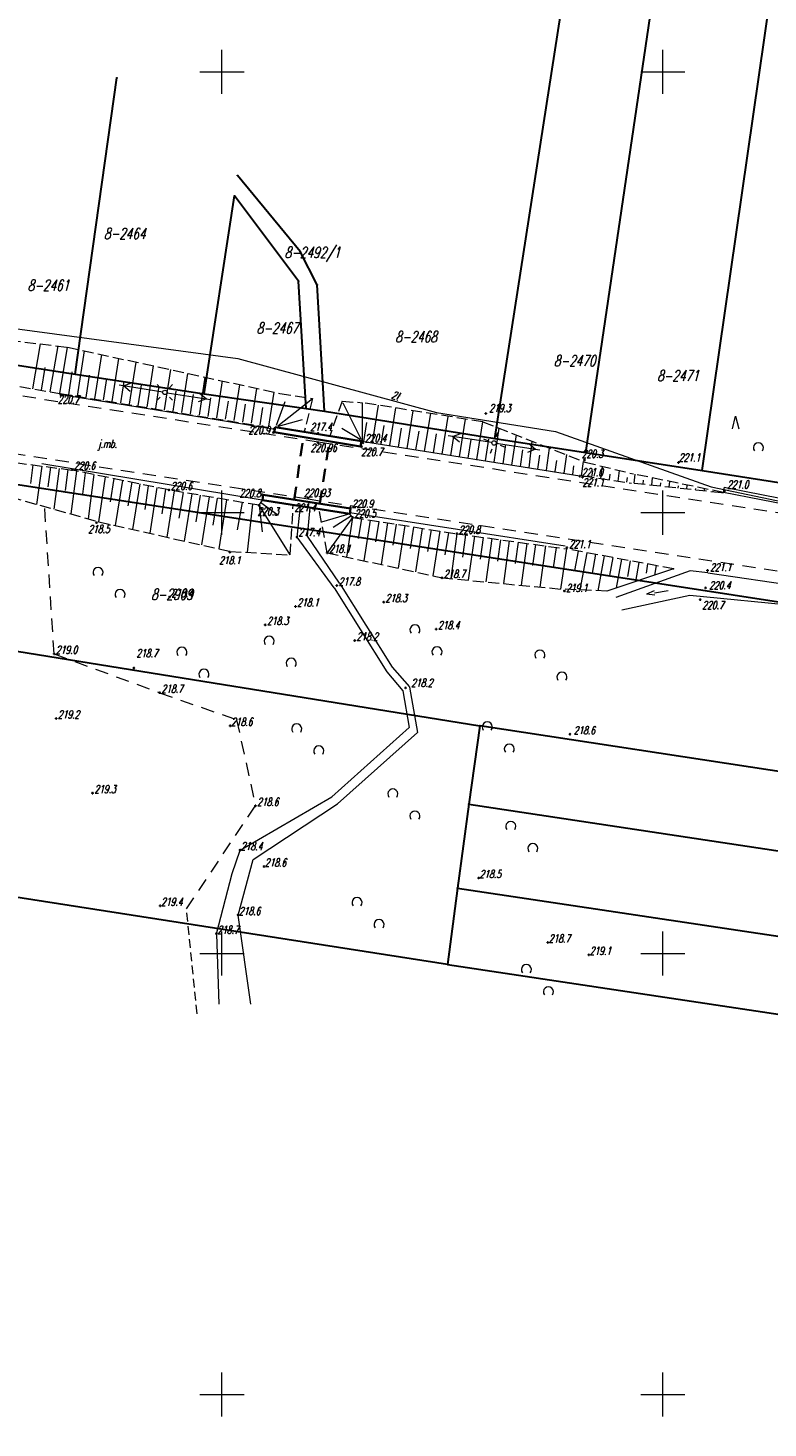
# Model space of a CAD drawing. Header units: millimetres. Extents: x 7501998 to 7504402, y 5666312 to 5667240.
# Tile 12 of 51: x 7502478 to 7502562, y 5666746 to 5666905. Entities that reach past the tile are written whole.
import ezdxf
from ezdxf.enums import TextEntityAlignment as Align

# ---------------------------------------------------------------- set-up
doc = ezdxf.new("R2010")
doc.units = ezdxf.units.MM
doc.header["$MEASUREMENT"] = 0
for name, pattern in [('1', [0]), ('2', [1.5, 1, -0.5]), ('3', [1, 0.5, -0.5]), ('4', [2.5, 1.5, -1]), ('BGS', [7.5, 7.5]), ('KOR', [0]), ('WSD', [1.75, 1.25, -0.5]), ('WSQ', [1.75, 1.25, -0.5])]:
    doc.linetypes.add(name, pattern=pattern)
doc.layers.get('0').update_dxf_attribs({"color": 250, "linetype": 'CONTINUOUS', "lineweight": 100})
for name, color, linetype, lineweight in [('Dzialki', 7, '1', 30), ('EUZOU_T_3', 7, 'CONTINUOUS', 18), ('EUZPU_L_3', 7, 'KOR', 18), ('Numery_dzialek', 7, 'CONTINUOUS', 18), ('Podzial_sekcyjny_krzyze', 7, '1', 18), ('Punkty', 7, 'CONTINUOUS', 9), ('SDROK_T_0', 7, 'CONTINUOUS', 18), ('SDRPK_L_1', 7, '4', 18), ('SDRPK_L_2', 7, '3', 18), ('SDRPT_L_0', 7, '3', 35), ('SZOPO_L_0', 7, 'BGS', 18), ('SZZPZ_T_0', 3, 'CONTINUOUS', 18), ('UEEPA_T_2', 7, 'CONTINUOUS', 18), ('UTTOO_T_0', 11, 'CONTINUOUS', 25), ('UTTPO_L_0', 11, '1', 18), ('WUKOS_T_0', 7, 'CONTINUOUS', 35), ('WUKOS_T_1', 7, 'CONTINUOUS', 15), ('WUKPS_L_2', 7, '1', 18)]:
    doc.layers.add(name, color=color, linetype=linetype, lineweight=lineweight)
doc.styles.get("Standard").update_dxf_attribs({"font": 'Simplex.SHX', "width": 0.75})

# ---------------------------------------------------------------- blocks, each defined once
blk = doc.blocks.new('GRO')
at = {"linetype": 'Continuous'}
blk.add_circle((0, 0), 0.045, dxfattribs=at)
blk = doc.blocks.new('KCI')
at = {"linetype": 'Continuous'}
for p, q in [((0, 0), (1.585, 0)), ((1.585, 0.25), (2.5, 0)), ((1.585, -0.25), (2.5, 0))]:
    blk.add_line(p, q, dxfattribs=at)
blk = doc.blocks.new('LSM')
at = {"linetype": 'Continuous'}
for p, q in [((-1.25, 1.25), (-0.89, 2.68)), ((-0.89, 2.68), (-0.54, 1.25))]:
    blk.add_line(p, q, dxfattribs=at)
blk.add_arc((1.7, -0.89), 0.571, 321.3178, 218.6822, dxfattribs=at)
blk = doc.blocks.new('LSL')
at = {"linetype": 'Continuous'}
for centre in [(-0.8, 1.61), (1.7, -0.89)]:
    blk.add_arc(centre, 0.571, 321.3178, 218.6822, dxfattribs=at)
blk = doc.blocks.new('SLS')
at = {"linetype": 'Continuous'}
blk.add_circle((0, 0), 0.25, dxfattribs=at)
blk = doc.blocks.new('LAT')
at = {"linetype": 'Continuous'}
for p, q in [((-0.53035, 0.53035), (-0.8839, 0.8839)), ((0.53035, 0.53035), (0.8839, 0.8839)), ((-0.53035, -0.53035), (-0.8839, -0.8839)), ((0.53035, -0.53035), (0.8839, -0.8839))]:
    blk.add_line(p, q, dxfattribs=at)
blk = doc.blocks.new('PNN')
at = {"linetype": 'Continuous'}
for p, q in [((0.25, 0), (5.25, 0)), ((3.9, 0.5), (4.76605, 0)), ((4.76605, 0), (3.9, -0.5))]:
    blk.add_line(p, q, dxfattribs=at)
blk = doc.blocks.new('WSP')
at = {"linetype": 'Continuous'}
blk.add_circle((0, 0), 0.045, dxfattribs=at)

msp = doc.modelspace()

# ---------------------------------------------------------------- linework, layer by layer
at = {"layer": 'Dzialki'}
for p, q in [((7502530.95, 5666858.4), (7502590.01, 5667239.61)), ((7502574.27, 5667080.45), (7502541.24, 5666856.82)), ((7502554.46, 5666854.78), (7502586.71, 5667078.86)), ((7502483.34, 5666865.72), (7502488.07, 5666899.31)), ((7502508.86, 5666879.61), (7502501.77, 5666888.23)), ((7502497.99, 5666863.47), (7502501.41, 5666885.93)), ((7502508.69, 5666876.24), (7502501.41, 5666885.93)), ((7502510.8, 5666875.83), (7502508.86, 5666879.61)), ((7502509.54, 5666861.83), (7502508.69, 5666876.24)), ((7502511.63, 5666861.51), (7502510.8, 5666875.83)), ((7502469.79, 5666867.8), (7502483.34, 5666865.72)), ((7502483.34, 5666865.72), (7502497.99, 5666863.47)), ((7502497.99, 5666863.47), (7502509.54, 5666861.83)), ((7502509.54, 5666861.83), (7502511.63, 5666861.51)), ((7502511.63, 5666861.51), (7502530.95, 5666858.4)), ((7502530.95, 5666858.4), (7502541.24, 5666856.82)), ((7502568.04, 5666839.08), (7502449.26, 5666857.42)), ((7502541.24, 5666856.82), (7502554.46, 5666854.78)), ((7502554.46, 5666854.78), (7502567.05, 5666852.83)), ((7502445.94, 5666839.27), (7502529.26, 5666825.84)), ((7502529.26, 5666825.84), (7502527.99, 5666816.95)), ((7502564.91, 5666820.39), (7502529.26, 5666825.84)), ((7502525.58, 5666798.77), (7502368.75, 5666823.19)), ((7502527.99, 5666816.95), (7502526.72, 5666807.41)), ((7502527.99, 5666816.95), (7502946.76, 5666753.49)), ((7502526.72, 5666807.41), (7502525.58, 5666798.77)), ((7502526.72, 5666807.41), (7503014.49, 5666734.22)), ((7502525.58, 5666798.77), (7503120.7, 5666708.91))]:
    msp.add_line(p, q, dxfattribs=at)
at = {"layer": 'EUZPU_L_3', "linetype": 'KOR'}
for p, q in [((7502556.87, 5666852.28), (7502556.99, 5666852.89)), ((7502574.75, 5666848.78), (7502556.87, 5666852.28)), ((7502556.99, 5666852.89), (7502557.16, 5666852.86)), ((7502557.16, 5666852.86), (7502574.86, 5666849.35)), ((7502508.52, 5666847.22), (7502508.91, 5666850.75)), ((7502509.69, 5666847.34), (7502510.02, 5666850.57)), ((7502512.72, 5666841.47), (7502508.52, 5666847.22)), ((7502513.34, 5666841.99), (7502509.69, 5666847.34)), ((7502553.11, 5666843.4), (7502544.68, 5666840.39)), ((7502555.1, 5666843.18), (7502553.11, 5666843.4)), ((7502555.1, 5666843.18), (7502570.35, 5666840.96)), ((7502512.72, 5666841.47), (7502518.7, 5666831.94)), ((7502513.34, 5666841.99), (7502519.32, 5666832.46)), ((7502553.06, 5666840.59), (7502545.37, 5666838.94)), ((7502570.04, 5666838.93), (7502553.06, 5666840.59)), ((7502518.7, 5666831.94), (7502520.5, 5666829.78)), ((7502519.32, 5666832.46), (7502521.27, 5666830.25)), ((7502520.5, 5666829.78), (7502521.25, 5666825.63)), ((7502521.27, 5666830.22), (7502522.18, 5666825.06)), ((7502521.25, 5666825.63), (7502512.47, 5666817.76)), ((7502513.11, 5666816.99), (7502522.18, 5666825.06)), ((7502502.05, 5666811.73), (7502512.47, 5666817.76)), ((7502503.53, 5666810.68), (7502513.11, 5666816.99)), ((7502501.15, 5666809.08), (7502502.05, 5666811.73)), ((7502501.82, 5666804.37), (7502503.53, 5666810.68)), ((7502499.37, 5666802.25), (7502501.15, 5666809.08)), ((7502503.29, 5666794.27), (7502501.82, 5666804.37)), ((7502499.37, 5666802.25), (7502499.65, 5666794.27))]:
    msp.add_line(p, q, dxfattribs=at)
at = {"layer": 'Podzial_sekcyjny_krzyze'}
for p, q in [((7502500, 5666897.5), (7502500, 5666902.5)), ((7502550, 5666897.5), (7502550, 5666902.5)), ((7502497.5, 5666900), (7502502.5, 5666900)), ((7502547.5, 5666900), (7502552.5, 5666900)), ((7502500, 5666847.5), (7502500, 5666852.5)), ((7502550, 5666847.5), (7502550, 5666852.5)), ((7502497.5, 5666850), (7502502.5, 5666850)), ((7502547.5, 5666850), (7502552.5, 5666850)), ((7502500, 5666797.5), (7502500, 5666802.5)), ((7502550, 5666797.5), (7502550, 5666802.5)), ((7502497.5, 5666800), (7502502.5, 5666800)), ((7502547.5, 5666800), (7502552.5, 5666800)), ((7502500, 5666747.5), (7502500, 5666752.5)), ((7502550, 5666747.5), (7502550, 5666752.5)), ((7502497.5, 5666750), (7502502.5, 5666750)), ((7502547.5, 5666750), (7502552.5, 5666750))]:
    msp.add_line(p, q, dxfattribs=at)
at = {"layer": 'SDRPK_L_1', "linetype": '4'}
for p, q in [((7502408.24, 5666873.98), (7502510.91, 5666858.03)), ((7502509.79, 5666851.52), (7502407.16, 5666867.33)), ((7502510.91, 5666858.03), (7502618.81, 5666841.43)), ((7502617.36, 5666835.05), (7502509.79, 5666851.52))]:
    msp.add_line(p, q, dxfattribs=at)
at = {"layer": 'SDRPK_L_2', "linetype": '4'}
for p, q in [((7502480.96, 5666833.99), (7502479.88, 5666850.69)), ((7502480.96, 5666833.99), (7502492.93, 5666829.58)), ((7502492.93, 5666829.58), (7502501.66, 5666826.52)), ((7502501.66, 5666826.52), (7502503.79, 5666816.75)), ((7502495.97, 5666805.08), (7502503.79, 5666816.75))]:
    msp.add_line(p, q, dxfattribs=at)
at = {"layer": 'SDRPK_L_2', "linetype": '2'}
msp.add_line((7502497.17, 5666793.17), (7502495.97, 5666805.08), dxfattribs=at)
at = {"layer": 'SDRPT_L_0', "linetype": '1'}
for p, q in [((7502506.02, 5666859.71), (7502505.92, 5666859.12)), ((7502515.82, 5666858.1), (7502506.02, 5666859.71)), ((7502505.92, 5666859.12), (7502515.72, 5666857.51)), ((7502515.72, 5666857.51), (7502515.82, 5666858.1)), ((7502504.67, 5666852.01), (7502504.58, 5666851.42)), ((7502514.59, 5666850.47), (7502504.67, 5666852.01)), ((7502504.58, 5666851.42), (7502514.5, 5666849.88)), ((7502514.5, 5666849.88), (7502514.59, 5666850.47))]:
    msp.add_line(p, q, dxfattribs=at)
at = {"layer": 'SDRPT_L_0', "linetype": '4'}
for p, q in [((7502508.18, 5666851.46), (7502509.24, 5666858.58)), ((7502511.1, 5666851.02), (7502512.19, 5666858.09))]:
    msp.add_line(p, q, dxfattribs=at)
at = {"layer": 'SZOPO_L_0', "linetype": 'BGS'}
for p, q in [((7502481.76, 5666863.4), (7502497.96, 5666860.8)), ((7502497.96, 5666860.8), (7502505.98, 5666859.45)), ((7502540.59, 5666854.14), (7502515.84, 5666858.08)), ((7502479.56, 5666855.57), (7502504.57, 5666851.44)), ((7502538.91, 5666846.19), (7502514.52, 5666849.97))]:
    msp.add_line(p, q, dxfattribs=at)
at = {"layer": 'UTTPO_L_0', "linetype": '1'}
for p, q in [((7502468.33, 5666871.99), (7502501.79, 5666867.48)), ((7502501.79, 5666867.48), (7502524.32, 5666861.34)), ((7502524.32, 5666861.34), (7502537.85, 5666859.21)), ((7502537.85, 5666859.21), (7502555.48, 5666852.91)), ((7502555.48, 5666852.91), (7502576.33, 5666848.6))]:
    msp.add_line(p, q, dxfattribs=at)
at = {"layer": 'WUKPS_L_2', "linetype": 'WSD'}
for p, q in [((7502467.22, 5666870.58), (7502482.48, 5666868.77)), ((7502482.48, 5666868.77), (7502506.57, 5666863.52)), ((7502506.57, 5666863.52), (7502510.27, 5666862.96)), ((7502510.27, 5666862.96), (7502509.32, 5666859.17)), ((7502513.63, 5666862.64), (7502512.23, 5666858.69)), ((7502513.63, 5666862.64), (7502515.95, 5666862.47)), ((7502529.59, 5666860.3), (7502515.95, 5666862.47)), ((7502529.59, 5666860.3), (7502541.15, 5666855.74)), ((7502541.15, 5666855.74), (7502546.67, 5666854.39)), ((7502469.24, 5666853.68), (7502485.98, 5666848.97)), ((7502556.87, 5666852.28), (7502546.67, 5666854.39)), ((7502507.72, 5666845.21), (7502508.08, 5666850.88)), ((7502511.94, 5666845.45), (7502511, 5666850.42)), ((7502485.98, 5666848.97), (7502500.91, 5666845.61)), ((7502500.91, 5666845.61), (7502507.72, 5666845.21)), ((7502511.94, 5666845.45), (7502524.96, 5666842.61)), ((7502524.96, 5666842.61), (7502538.38, 5666841.34)), ((7502543.66, 5666841.1), (7502538.38, 5666841.34))]:
    msp.add_line(p, q, dxfattribs=at)
at = {"layer": 'WUKPS_L_2', "linetype": '1'}
for p, q in [((7502478.54, 5666864.04), (7502479.41, 5666869.14)), ((7502480.51, 5666863.71), (7502481.4, 5666868.9)), ((7502481.62, 5666863.52), (7502482.48, 5666868.77)), ((7502481.62, 5666863.52), (7502482.48, 5666868.77)), ((7502483.6, 5666863.21), (7502484.4, 5666868.35)), ((7502485.57, 5666862.9), (7502486.36, 5666867.93)), ((7502487.55, 5666862.59), (7502488.31, 5666867.5)), ((7502479.53, 5666863.88), (7502479.96, 5666866.45)), ((7502482.61, 5666863.37), (7502483.01, 5666865.97)), ((7502489.52, 5666862.29), (7502490.27, 5666867.07)), ((7502491.5, 5666861.98), (7502492.23, 5666866.65)), ((7502493.48, 5666861.67), (7502494.19, 5666866.22)), ((7502484.58, 5666863.06), (7502484.98, 5666865.6)), ((7502486.56, 5666862.75), (7502486.95, 5666865.23)), ((7502488.54, 5666862.44), (7502488.91, 5666864.86)), ((7502490.51, 5666862.13), (7502490.88, 5666864.5)), ((7502495.45, 5666861.36), (7502496.14, 5666865.79)), ((7502497.43, 5666861.05), (7502498.1, 5666865.37)), ((7502499.4, 5666860.74), (7502500.06, 5666864.94)), ((7502501.38, 5666860.44), (7502502.02, 5666864.51)), ((7502492.49, 5666861.82), (7502492.85, 5666864.13)), ((7502494.46, 5666861.52), (7502494.82, 5666863.76)), ((7502496.44, 5666861.21), (7502496.78, 5666863.39)), ((7502498.42, 5666860.9), (7502498.75, 5666863.03)), ((7502503.36, 5666860.13), (7502503.97, 5666864.09)), ((7502505.33, 5666859.82), (7502505.93, 5666863.66)), ((7502506.34, 5666859.86), (7502510.27, 5666862.96)), ((7502500.39, 5666860.59), (7502500.72, 5666862.66)), ((7502502.37, 5666860.28), (7502502.68, 5666862.29)), ((7502504.34, 5666859.97), (7502504.65, 5666861.92)), ((7502506.17, 5666859.92), (7502507.18, 5666862.6)), ((7502515.81, 5666858.26), (7502513.74, 5666862.4)), ((7502515.92, 5666858.1), (7502515.95, 5666862.47)), ((7502517.07, 5666857.92), (7502517.75, 5666862.18)), ((7502519.04, 5666857.6), (7502519.73, 5666861.87)), ((7502521.01, 5666857.28), (7502521.7, 5666861.55)), ((7502522.99, 5666856.96), (7502523.68, 5666861.24)), ((7502506.4, 5666859.8), (7502509.14, 5666860.58)), ((7502515.69, 5666858.31), (7502513.6, 5666859.56)), ((7502516.08, 5666858.08), (7502516.42, 5666860.21)), ((7502518.05, 5666857.76), (7502518.4, 5666859.89)), ((7502520.03, 5666857.44), (7502520.37, 5666859.58)), ((7502524.96, 5666856.65), (7502525.65, 5666860.92)), ((7502526.94, 5666856.33), (7502527.63, 5666860.61)), ((7502528.91, 5666856.01), (7502529.59, 5666860.3)), ((7502530.89, 5666855.71), (7502531.44, 5666859.57)), ((7502522, 5666857.12), (7502522.35, 5666859.26)), ((7502523.98, 5666856.8), (7502524.32, 5666858.94)), ((7502525.95, 5666856.49), (7502526.3, 5666858.63)), ((7502527.92, 5666856.17), (7502528.27, 5666858.31)), ((7502529.9, 5666855.86), (7502530.28, 5666858.35)), ((7502532.87, 5666855.4), (7502533.39, 5666858.84)), ((7502534.84, 5666855.1), (7502535.18, 5666858.09)), ((7502531.88, 5666855.55), (7502532.21, 5666857.74)), ((7502533.85, 5666855.25), (7502534.14, 5666857.13)), ((7502535.83, 5666854.95), (7502536.07, 5666856.52)), ((7502536.82, 5666854.8), (7502537.16, 5666857.31)), ((7502538.8, 5666854.49), (7502539.12, 5666856.58)), ((7502478.55, 5666855.41), (7502478.28, 5666853.32)), ((7502479.55, 5666855.28), (7502478.97, 5666850.94)), ((7502480.54, 5666855.15), (7502480.24, 5666852.91)), ((7502481.53, 5666855.02), (7502480.92, 5666850.39)), ((7502482.52, 5666854.89), (7502482.2, 5666852.51)), ((7502537.81, 5666854.65), (7502538, 5666855.91)), ((7502539.79, 5666854.34), (7502539.93, 5666855.3)), ((7502540.77, 5666854.19), (7502541.02, 5666855.8)), ((7502542.96, 5666853.87), (7502543.16, 5666855.25)), ((7502544.94, 5666853.58), (7502545.11, 5666854.77)), ((7502483.51, 5666854.72), (7502482.86, 5666849.85)), ((7502484.49, 5666854.52), (7502484.17, 5666852.1)), ((7502485.47, 5666854.32), (7502484.81, 5666849.3)), ((7502486.74, 5666854.06), (7502485.98, 5666848.97)), ((7502487.72, 5666853.86), (7502487.33, 5666851.22)), ((7502488.71, 5666853.65), (7502487.9, 5666848.54)), ((7502489.76, 5666853.44), (7502489.33, 5666850.78)), ((7502490.69, 5666853.25), (7502489.85, 5666848.1)), ((7502541.97, 5666854.02), (7502542.08, 5666854.75)), ((7502543.95, 5666853.73), (7502544.04, 5666854.37)), ((7502545.93, 5666853.44), (7502546.01, 5666853.98)), ((7502546.77, 5666853.33), (7502546.88, 5666854.35)), ((7502547.76, 5666853.22), (7502547.81, 5666853.68)), ((7502548.75, 5666853.11), (7502548.84, 5666853.94)), ((7502549.75, 5666853), (7502549.79, 5666853.37)), ((7502550.74, 5666852.89), (7502550.81, 5666853.53)), ((7502491.61, 5666853.06), (7502491.23, 5666850.34)), ((7502492.62, 5666852.85), (7502491.81, 5666847.66)), ((7502493.58, 5666852.65), (7502493.18, 5666849.88)), ((7502494.56, 5666852.47), (7502493.76, 5666847.22)), ((7502495.59, 5666852.3), (7502495.12, 5666849.38)), ((7502496.58, 5666852.13), (7502495.72, 5666846.78)), ((7502497.54, 5666851.97), (7502497.05, 5666848.96)), ((7502498.55, 5666851.8), (7502497.67, 5666846.34)), ((7502499.45, 5666851.65), (7502498.95, 5666848.58)), ((7502551.74, 5666852.79), (7502551.77, 5666853.06)), ((7502552.73, 5666852.68), (7502552.78, 5666853.13)), ((7502553.73, 5666852.57), (7502553.74, 5666852.74)), ((7502554.72, 5666852.46), (7502554.75, 5666852.72)), ((7502555.71, 5666852.35), (7502555.72, 5666852.43)), ((7502556.71, 5666852.24), (7502556.72, 5666852.32)), ((7502556.71, 5666852.24), (7502556.87, 5666852.28)), ((7502500.52, 5666851.46), (7502499.63, 5666845.9)), ((7502502.28, 5666851.17), (7502501.71, 5666848.07)), ((7502503.47, 5666850.97), (7502502.84, 5666845.53)), ((7502504.21, 5666850.84), (7502504.57, 5666847.81)), ((7502507.72, 5666845.21), (7502504.21, 5666850.84)), ((7502504.41, 5666851.16), (7502506.33, 5666849.77)), ((7502514.5, 5666849.88), (7502511.28, 5666848.93)), ((7502514.82, 5666849.45), (7502511.94, 5666845.45)), ((7502514.69, 5666849.63), (7502512.6, 5666848.32)), ((7502514.82, 5666849.45), (7502514.12, 5666844.97)), ((7502515.81, 5666849.3), (7502515.46, 5666847.06)), ((7502516.8, 5666849.14), (7502516.08, 5666844.55)), ((7502517.78, 5666848.99), (7502517.43, 5666846.69)), ((7502518.77, 5666848.84), (7502518.04, 5666844.12)), ((7502519.76, 5666848.68), (7502519.39, 5666846.32)), ((7502520.75, 5666848.53), (7502520, 5666843.69)), ((7502521.74, 5666848.37), (7502521.36, 5666845.95)), ((7502522.72, 5666848.22), (7502521.95, 5666843.27)), ((7502523.71, 5666848.07), (7502523.33, 5666845.58)), ((7502524.7, 5666847.91), (7502523.91, 5666842.84)), ((7502525.69, 5666847.76), (7502525.29, 5666845.21)), ((7502526.65, 5666847.61), (7502525.95, 5666842.52)), ((7502527.64, 5666847.47), (7502527.29, 5666844.94)), ((7502528.63, 5666847.34), (7502527.94, 5666842.33)), ((7502529.62, 5666847.2), (7502529.28, 5666844.71)), ((7502530.61, 5666847.06), (7502529.93, 5666842.14)), ((7502531.6, 5666846.92), (7502531.26, 5666844.48)), ((7502532.59, 5666846.79), (7502531.92, 5666841.95)), ((7502533.58, 5666846.65), (7502533.25, 5666844.25)), ((7502534.57, 5666846.51), (7502533.92, 5666841.76)), ((7502535.57, 5666846.38), (7502535.24, 5666844.02)), ((7502536.7, 5666846.22), (7502536.05, 5666841.55)), ((7502537.9, 5666846.05), (7502537.58, 5666843.74)), ((7502539.08, 5666845.89), (7502538.38, 5666841.34)), ((7502539.08, 5666845.89), (7502538.38, 5666841.34)), ((7502539.08, 5666845.89), (7502538.38, 5666841.34)), ((7502540.42, 5666845.64), (7502540, 5666843.43)), ((7502541.4, 5666845.46), (7502540.61, 5666841.24)), ((7502542.38, 5666845.28), (7502541.99, 5666843.15)), ((7502543.37, 5666845.09), (7502542.63, 5666841.15)), ((7502544.35, 5666844.91), (7502543.97, 5666842.86)), ((7502545.33, 5666844.73), (7502544.72, 5666841.46)), ((7502546.31, 5666844.54), (7502546.01, 5666842.77)), ((7502547.3, 5666844.36), (7502546.89, 5666842.18)), ((7502548.28, 5666844.18), (7502548.1, 5666843.15)), ((7502549.26, 5666843.99), (7502549.06, 5666842.9)), ((7502551.23, 5666843.63), (7502543.66, 5666841.1))]:
    msp.add_line(p, q, dxfattribs=at)
at = {"layer": 'WUKPS_L_2', "linetype": 'WSQ'}
for p, q in [((7502466.71, 5666866.06), (7502481.62, 5666863.52)), ((7502481.62, 5666863.52), (7502505.99, 5666859.56)), ((7502469.63, 5666856.59), (7502482.99, 5666854.83)), ((7502493.99, 5666852.57), (7502482.99, 5666854.83)), ((7502540.98, 5666854.16), (7502546.45, 5666853.36)), ((7502556.71, 5666852.24), (7502546.45, 5666853.36)), ((7502504.21, 5666850.84), (7502493.99, 5666852.57)), ((7502504.21, 5666850.84), (7502504.58, 5666851.42)), ((7502514.82, 5666849.45), (7502514.5, 5666849.88)), ((7502514.82, 5666849.45), (7502526.65, 5666847.61)), ((7502526.65, 5666847.61), (7502539.08, 5666845.89)), ((7502551.23, 5666843.63), (7502539.08, 5666845.89))]:
    msp.add_line(p, q, dxfattribs=at)
at = {"layer": 'WUKPS_L_2', "linetype": '1'}
for p in [(7502481.62, 5666863.52), (7502528.91, 5666856.01), (7502528.91, 5666856.01), (7502551.23, 5666843.63)]:
    msp.add_point(p, dxfattribs=at)

# ---------------------------------------------------------------- block references
at = {"layer": 'EUZOU_T_3', "rotation": 189.1888397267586}
msp.add_blockref('KCI', (7502550.63, 5666841.14), dxfattribs=at)
at = {"layer": 'Punkty'}
for p in [(7502488.07, 5666899.31), (7502501.77, 5666888.23), (7502501.41, 5666885.93), (7502508.86, 5666879.61), (7502508.69, 5666876.24), (7502510.8, 5666875.83), (7502483.34, 5666865.72), (7502497.99, 5666863.47), (7502509.54, 5666861.83), (7502511.63, 5666861.51), (7502530.95, 5666858.4), (7502541.24, 5666856.82), (7502554.46, 5666854.78), (7502529.26, 5666825.84), (7502527.99, 5666816.95), (7502526.72, 5666807.41), (7502525.58, 5666798.77)]:
    msp.add_blockref('GRO', p, dxfattribs=at)
at = {"layer": 'SZZPZ_T_0'}
for name, p in [('LSM', (7502559.15, 5666858.25)), ('LSL', (7502486.74, 5666841.61)), ('LSL', (7502522.69, 5666835.09)), ('LSL', (7502506.15, 5666833.81)), ('LSL', (7502496.25, 5666832.56)), ('LSL', (7502536.86, 5666832.24)), ('LSL', (7502530.89, 5666824.08)), ('LSL', (7502509.28, 5666823.87)), ('LSL', (7502520.18, 5666816.48)), ('LSL', (7502533.56, 5666812.8)), ('LSL', (7502516.12, 5666804.17)), ('LSL', (7502535.33, 5666796.56))]:
    msp.add_blockref(name, p, dxfattribs=at)
at = {"layer": 'UEEPA_T_2'}
for name, p, rotation in [('PNN', (7502493.52, 5666863.64), 171.1561704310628), ('SLS', (7502493.52, 5666863.64), 317.1476834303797), ('PNN', (7502493.52, 5666863.64), 351.2607558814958), ('PNN', (7502530.86, 5666857.9), 171.260754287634), ('LAT', (7502530.86, 5666857.9), 295.2000009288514), ('SLS', (7502530.86, 5666857.9), 257.9045179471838), ('PNN', (7502530.86, 5666857.9), 351.6690492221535)]:
    msp.add_blockref(name, p, dxfattribs=dict(at, rotation=rotation))
msp.add_blockref('LAT', (7502493.52, 5666863.64), dxfattribs=at)
at = {"layer": 'WUKOS_T_0'}
for p in [(7502481.71, 5666863.38), (7502529.93, 5666861.24), (7502505.83, 5666859.09), (7502510.89, 5666858.99), (7502510.89, 5666857.95), (7502516, 5666857.92), (7502515.83, 5666857.48), (7502483, 5666854.88), (7502541.11, 5666855.97), (7502551.79, 5666855.68), (7502540.59, 5666854.13), (7502540.89, 5666854.03), (7502493.99, 5666852.57), (7502504.55, 5666852.03), (7502509.8, 5666851.65), (7502557.02, 5666852.45), (7502504.21, 5666850.83), (7502514.56, 5666850.57), (7502485.77, 5666848.87), (7502514.82, 5666849.45), (7502508.51, 5666847.23), (7502526.65, 5666847.61), (7502500.9, 5666845.52), (7502511.94, 5666845.45), (7502539.12, 5666846.03), (7502524.96, 5666842.61), (7502555.08, 5666843.45), (7502494.05, 5666840.43), (7502513.03, 5666841.73), (7502538.84, 5666841.11), (7502554.86, 5666841.47), (7502508.34, 5666839.36), (7502518.35, 5666839.86), (7502554.25, 5666840.13), (7502504.91, 5666837.27), (7502524.3, 5666836.79), (7502515.06, 5666835.49), (7502480.96, 5666833.99), (7502490.01, 5666832.38), (7502492.93, 5666829.58), (7502520.83, 5666830.13), (7502481.19, 5666826.66), (7502500.94, 5666825.83), (7502485.32, 5666818.2), (7502503.79, 5666816.75), (7502502.05, 5666811.73), (7502504.76, 5666809.87), (7502529.12, 5666808.57), (7502492.99, 5666805.42), (7502501.82, 5666804.37), (7502499.37, 5666802.25), (7502536.96, 5666801.26), (7502541.61, 5666799.85)]:
    msp.add_blockref('WSP', p, dxfattribs=at)
at = {"layer": 'WUKOS_T_0', "rotation": 304.8030010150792}
msp.add_blockref('WSP', (7502539.48, 5666824.87), dxfattribs=at)

# ---------------------------------------------------------------- texts
at = {"layer": 'Numery_dzialek', "oblique": 15, "width": 0.7}
for s, p in [('8-2464', (7502486.6, 5666882.28)), ('8-2492/1', (7502507.11, 5666880.13)), ('8-2461', (7502477.95, 5666876.41)), ('8-2467', (7502503.93, 5666871.55)), ('8-2468', (7502519.65, 5666870.57)), ('8-2470', (7502537.64, 5666867.85)), ('8-2471', (7502549.36, 5666866.16)), ('8-2909', (7502491.96, 5666841.36))]:
    msp.add_text(s, height=1.25, dxfattribs=at).set_placement(p, align=Align.TOP_LEFT)
at = {"layer": 'SDROK_T_0', "oblique": 15, "width": 0.7}
msp.add_text('j.mb.', height=0.9, dxfattribs=at).set_placement((7502485.95, 5666858.26), align=Align.TOP_LEFT)
at = {"layer": 'UTTOO_T_0', "oblique": 15, "width": 0.7}
msp.add_text('2t', height=0.9, rotation=343.2016, dxfattribs=at).set_placement((7502519.15, 5666862.98))
at = {"layer": 'WUKOS_T_1', "oblique": 15, "width": 0.7}
for s, p in [('220.7', (7502481.36, 5666863.28)), ('219.3', (7502530.31, 5666862.3)), ('220.9', (7502503.01, 5666859.81)), ('220.4', (7502516.21, 5666858.9)), ('220.96', (7502510.05, 5666857.81)), ('220.7', (7502515.8, 5666857.34)), ('220.3', (7502540.8, 5666857.12)), ('221.1', (7502551.82, 5666856.7)), ('221.1', (7502540.89, 5666853.88)), ('221.0', (7502557.3, 5666853.64)), ('220.8', (7502501.97, 5666852.65)), ('220.93', (7502509.28, 5666852.69)), ('220.3', (7502504.01, 5666850.59)), ('221.4', (7502508.22, 5666851.02)), ('218.5', (7502484.83, 5666848.59)), ('221.1', (7502539.37, 5666846.89)), ('218.1', (7502499.67, 5666845.04)), ('221.1', (7502555.36, 5666844.25)), ('220.4', (7502555.26, 5666842.21)), ('220.7', (7502554.48, 5666839.97))]:
    msp.add_text(s, height=0.9, dxfattribs=at).set_placement(p, align=Align.TOP_LEFT)
msp.add_text('217.4', height=0.9, dxfattribs=at).set_placement((7502511.23, 5666859.27), align=Align.CENTER)
for s, p in [('220.6', (7502483.2, 5666854.88)), ('221.0', (7502540.79, 5666854.13)), ('220.6', (7502494.19, 5666852.57)), ('220.9', (7502514.73, 5666850.57)), ('220.5', (7502515.02, 5666849.45)), ('220.8', (7502526.85, 5666847.61)), ('217.4', (7502508.69, 5666847.34)), ('218.1', (7502512.14, 5666845.45)), ('217.8', (7502513.23, 5666841.73)), ('218.7', (7502525.16, 5666842.61)), ('218.4', (7502494.25, 5666840.43)), ('218.3', (7502518.55, 5666839.86)), ('219.1', (7502539.03, 5666841.01)), ('218.1', (7502508.54, 5666839.36)), ('218.3', (7502505.11, 5666837.27)), ('218.4', (7502524.5, 5666836.79)), ('218.2', (7502515.26, 5666835.49)), ('219.0', (7502481.16, 5666833.99)), ('218.7', (7502490.28, 5666833.61)), ('218.2', (7502521.47, 5666830.25)), ('218.7', (7502493.13, 5666829.58)), ('219.2', (7502481.39, 5666826.66)), ('218.6', (7502501.04, 5666825.83)), ('218.6', (7502539.89, 5666824.86)), ('219.3', (7502485.52, 5666818.2)), ('218.6', (7502503.99, 5666816.75)), ('218.4', (7502502.15, 5666811.73)), ('218.6', (7502504.86, 5666809.87)), ('218.5', (7502529.22, 5666808.57)), ('219.4', (7502493.09, 5666805.42)), ('218.6', (7502501.92, 5666804.37)), ('218.7', (7502499.47, 5666802.25)), ('218.7', (7502537.06, 5666801.26)), ('219.1', (7502541.71, 5666799.85))]:
    msp.add_text(s, height=0.9, dxfattribs=at).set_placement(p)

doc.saveas('drawing.dxf')
